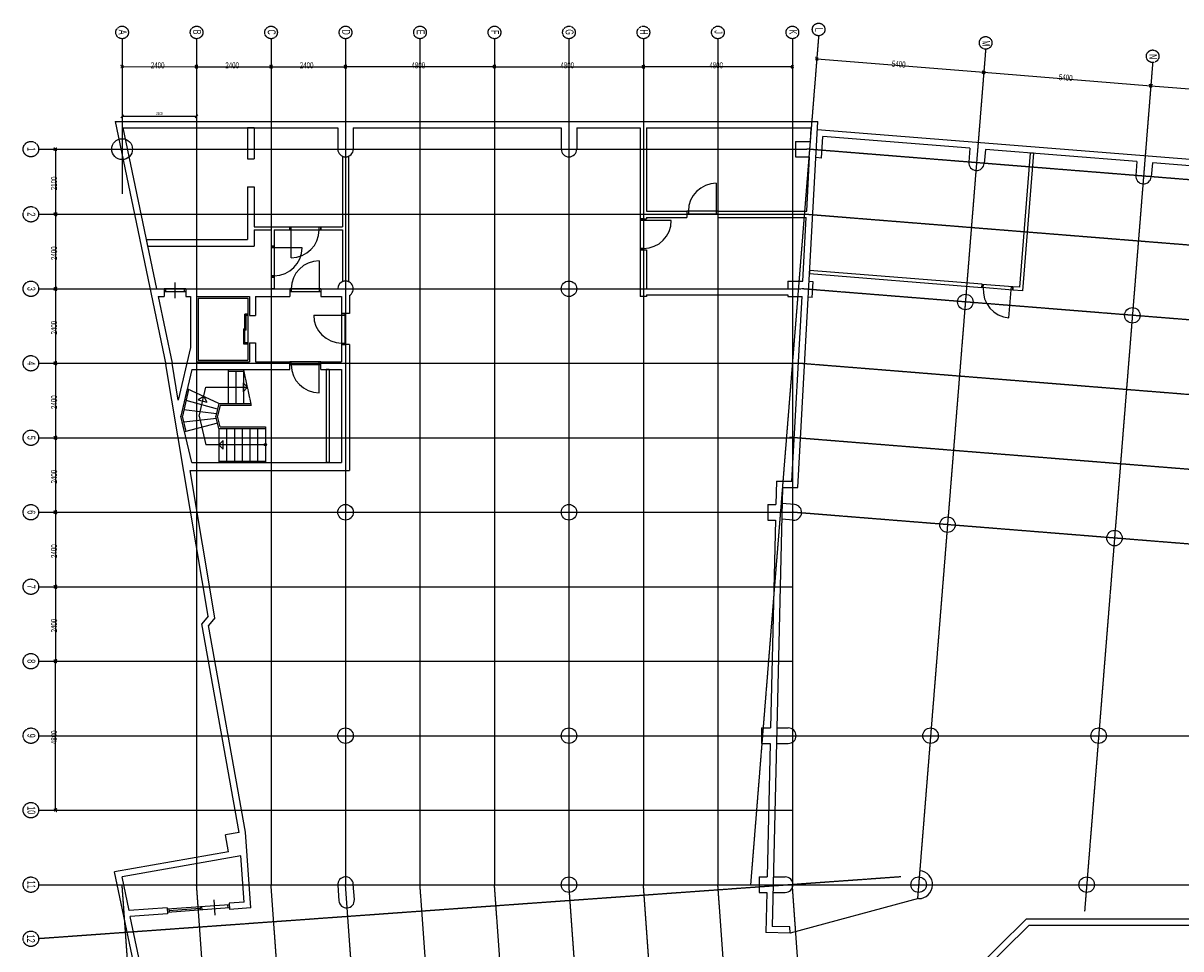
# Model space of a CAD drawing. Header units: millimetres. Extents: x -3189 to 67346, y -51443 to 4059.
# Tile 2 of 3: x -3189 to 34121, y -25768 to 4059. Entities that reach past the tile are written whole.
import ezdxf
from ezdxf.enums import TextEntityAlignment as Align

# ---------------------------------------------------------------- set-up
doc = ezdxf.new("R2010")
doc.units = ezdxf.units.MM
doc.header["$MEASUREMENT"] = 0
doc.linetypes.add('CENTER2', pattern=[1.125, 0.75, -0.125, 0.125, -0.125])
doc.linetypes.add('VECTORWORKS_DASH_02', pattern=[7.845645, 5.230301, -2.615344])
doc.layers.get('0').update_dxf_attribs({"linetype": 'CONTINUOUS'})
doc.layers.get('Defpoints').update_dxf_attribs({"linetype": 'CONTINUOUS'})
for name, color, linetype in [('bouwkundig', 8, 'CONTINUOUS'), ('maatvoering', 1, 'CONTINUOUS'), ('stramien', 1, 'CENTER2')]:
    doc.layers.add(name, color=color, linetype=linetype)
doc.styles.get("Standard").update_dxf_attribs({"font": 'txt', "width": 0.6})
doc.dimstyles.new('3ING DIM', dxfattribs={"dimscale": 50, "dimtxt": 1.8, "dimasz": 1.8, "dimexe": 0.18, "dimexo": 0.0625, "dimgap": 0.9, "dimtad": 1, "dimdec": 0, "dimzin": 0, "dimdsep": 46, "dimtxsty": 'Standard', "dimblk": 'OBLIQUE', "dimcen": 0.09, "dimclrd": 1, "dimclre": 1, "dimclrt": 1, "dimadec": 1, "dimazin": 0, "dimtfac": 1, "dimtdec": 0, "dimtofl": 0, "dimtmove": 0, "dimatfit": 3, "dimfxl": 1, "dimtolj": 1, "dimtzin": 0, "dimarcsym": 0})

# ---------------------------------------------------------------- blocks, each defined once
blk = doc.blocks.new('_Oblique')
at = {"color": 0, "linetype": 'ByBlock', "lineweight": -2}
blk.add_line((-0.5, -0.5), (0.5, 0.5), dxfattribs=at)
blk = doc.blocks.new('*D1')
at = {"layer": 'Defpoints', "color": 0, "transparency": 16777216}
for p in [(0, 1057.001), (2400, 1057.001), (2400, 1057.001)]:
    blk.add_point(p, dxfattribs=at)
at = {"layer": 'maatvoering', "color": 1, "lineweight": -2, "transparency": 16777216}
for p, q in [((0, 1060.126), (0, 1066.001)), ((0, 1057.001), (2400, 1057.001)), ((2400, 1060.126), (2400, 1066.001))]:
    blk.add_line(p, q, dxfattribs=at)
at = {"layer": 'maatvoering', "color": 1, "lineweight": -2, "transparency": 16777216, "xscale": 90, "yscale": 90, "zscale": 90, "rotation": 180}
blk.add_blockref('_Oblique', (0, 1057.001), dxfattribs=at)
at = {"layer": 'maatvoering', "color": 1, "lineweight": -2, "transparency": 16777216, "xscale": 90, "yscale": 90, "zscale": 90}
blk.add_blockref('_Oblique', (2400, 1057.001), dxfattribs=at)
at = {"layer": 'maatvoering', "color": 1, "transparency": 16777216, "insert": (1200, 1147.001), "char_height": 90, "attachment_point": 5}
blk.add_mtext('\\A1;2400', dxfattribs=at)

msp = doc.modelspace()

# ---------------------------------------------------------------- linework, layer by layer
at = {"layer": 'bouwkundig', "linetype": 'Continuous'}
for p, q in [((-220, 890), (1413.4, -6937)), ((-220, 890), (22419.6, 890)), ((21776.8, -10900), (22419.6, 890)), ((26, 690), (1109.1, -4500)), ((26, 690), (6950, 690)), ((4260, 690), (4040, 690)), ((4040, 690), (4040, -310)), ((4260, 690), (4260, -310)), ((6950, 690), (6950, 0)), ((7450, 690), (14150, 690)), ((7450, 690), (7450, 0)), ((14150, 690), (14150, 0)), ((14650, 690), (16700, 690)), ((14650, 690), (14650, 0)), ((16700, 690), (16700, -2250)), ((16900, 690), (16900, -2000)), ((16900, 690), (22208.4, 690)), ((22184.4, 250), (22208.4, 690)), ((65266.7, -2813.9), (22405.2, 625.1)), ((22539.4, -288.6), (22587.2, 409.8)), ((27322.6, 29.9), (22587.2, 409.8)), ((21700, 250), (22184.4, 250)), ((21700, 250), (21700, -250)), ((27322.6, 29.9), (27286.6, -418.7)), ((4040, -310), (4260, -310)), ((7100, -229.1), (7100, -2500)), ((7300, -229.1), (7300, -4270.9)), ((21700, -250), (22157.2, -250)), ((22061.8, -2000), (22157.2, -250)), ((22539.4, -288.6), (22356.2, -273.9)), ((27821, -10.1), (27785, -458.7)), ((32705.3, -402), (27821, -10.1)), ((29266.3, -126.1), (28919.2, -4452.2)), ((29376, -134.9), (29020.1, -4570.6)), ((29376, -134.9), (29266.3, -126.1)), ((32705.3, -402), (32669.3, -850.6)), ((33203.7, -442), (33167.7, -890.5)), ((38088, -833.9), (33203.7, -442)), ((19150, -1100), (19150, -2000)), ((4040, -1210), (4040, -2910)), ((4040, -1210), (4260, -1210)), ((4260, -1210), (4260, -2500)), ((16900, -2000), (18200, -2000)), ((16900, -2200), (16900, -2250)), ((16900, -2200), (18200, -2200)), ((18200, -2000), (18200, -2200)), ((18200, -2000), (18200, -2100)), ((19200, -2000), (18200, -2000)), ((19200, -2100), (18200, -2100)), ((18250, -2000), (18250, -2100)), ((19150, -2000), (19150, -2100)), ((19200, -2000), (22061.8, -2000)), ((19200, -2000), (19200, -2200)), ((19200, -2000), (19200, -2100)), ((19200, -2200), (22050.8, -2200)), ((21939.1, -4250), (22050.8, -2200)), ((4260, -2500), (5400, -2500)), ((4260, -2600), (4800, -2600)), ((4260, -2600), (4260, -3130)), ((4800, -2600), (4800, -3130)), ((4900, -2600), (5400, -2600)), ((4900, -2600), (4900, -3130)), ((5400, -2500), (5400, -2600)), ((5400, -2600), (5400, -2500)), ((5400, -2500), (6400, -2500)), ((5400, -2600), (6400, -2600)), ((5450, -2600), (5450, -2500)), ((5450, -3500), (5450, -2600)), ((6350, -2600), (6350, -2500)), ((6400, -2500), (7100, -2500)), ((6400, -2500), (6400, -2600)), ((6400, -2600), (6400, -2500)), ((6400, -2600), (7100, -2600)), ((7100, -2600), (7100, -4270.9)), ((16700, -2250), (16900, -2250)), ((16800, -2250), (16700, -2250)), ((16700, -2250), (16700, -3250)), ((16800, -2300), (16700, -2300)), ((16800, -2250), (16800, -3250)), ((17700, -2300), (16800, -2300)), ((777.3, -2910), (4040, -2910)), ((777.3, -2910), (823.2, -3130)), ((823.2, -3130), (4260, -3130)), ((4800, -3130), (4900, -3130)), ((4900, -3130), (4800, -3130)), ((4800, -3130), (4800, -4130)), ((4900, -3180), (4800, -3180)), ((4900, -3130), (4900, -4130)), ((5800, -3180), (4900, -3180)), ((16800, -3200), (16700, -3200)), ((16700, -3250), (16700, -4750)), ((16700, -3250), (16900, -3250)), ((16800, -3250), (16700, -3250)), ((16900, -3250), (16900, -4500)), ((6350, -3600), (6350, -4500)), ((4900, -4080), (4800, -4080)), ((22157.9, -3909.7), (22151.9, -4019.5)), ((27704.3, -4465), (22151.9, -4019.5)), ((27713.1, -4355.4), (22157.9, -3909.7)), ((1700, -4300), (1700, -4800)), ((4800, -4130), (4800, -4500)), ((4800, -4130), (4900, -4130)), ((4900, -4130), (4800, -4130)), ((4900, -4130), (4900, -4500)), ((21450, -4250), (21939.1, -4250)), ((21450, -4250), (21450, -4500)), ((22266.2, -4279.5), (22138.3, -4269.2)), ((22239, -4778.9), (22266.2, -4279.5)), ((27713.1, -4355.4), (27704.3, -4465)), ((27704.7, -4460.1), (27712.7, -4360.4)), ((28701.5, -4540), (27704.7, -4460.1)), ((28709.5, -4440.4), (27712.7, -4360.4)), ((27754.5, -4464.1), (27762.5, -4364.4)), ((28651.7, -4536), (28659.7, -4436.4)), ((28709.9, -4435.4), (28701.1, -4545)), ((28701.5, -4540), (28709.5, -4440.4)), ((28919.2, -4452.2), (28709.9, -4435.4)), ((1109.1, -4500), (1350, -4500)), ((1161.3, -4750), (1610, -6900)), ((1161.3, -4750), (1350, -4750)), ((2050, -4500), (1350, -4500)), ((1350, -4500), (1350, -4600)), ((1350, -4500), (1350, -4750)), ((2050, -4600), (1350, -4600)), ((1400, -4500), (1400, -4600)), ((2000, -4500), (2000, -4600)), ((2050, -4500), (5400, -4500)), ((2050, -4500), (2050, -4600)), ((2050, -4500), (2050, -4750)), ((2050, -4750), (2200, -4750)), ((2200, -4750), (2200, -6394.4)), ((2400, -4750), (4100, -4750)), ((2400, -4750), (2400, -6850)), ((2450, -4800), (4050, -4800)), ((2450, -4800), (2450, -6800)), ((4050, -4800), (4050, -6800)), ((4100, -4750), (4100, -5360)), ((4300, -4750), (5400, -4750)), ((4300, -4750), (4300, -5360)), ((4900, -4500), (4800, -4500)), ((5400, -4500), (5400, -4750)), ((5400, -4500), (5400, -4600)), ((6400, -4500), (5400, -4500)), ((6400, -4600), (5400, -4600)), ((5450, -4500), (5450, -4600)), ((6350, -4500), (6350, -4600)), ((6400, -4500), (6950, -4500)), ((6400, -4500), (6400, -4750)), ((6400, -4500), (6400, -4600)), ((6400, -4750), (7075, -4750)), ((7075, -4750), (7075, -5300)), ((7325, -4716.5), (7325, -5300)), ((16900, -4750), (16700, -4750)), ((16900, -4500), (21450, -4500)), ((16900, -4700), (21450, -4700)), ((16900, -4700), (16900, -4750)), ((21450, -4700), (21450, -4750)), ((21450, -4750), (21911.8, -4750)), ((21587.4, -10700), (21911.8, -4750)), ((22239, -4778.9), (22111.1, -4768.7)), ((28579.7, -5433.2), (28651.7, -4536)), ((29020.1, -4570.6), (28701.1, -4545)), ((3960, -6280), (3960, -5320)), ((4050, -5320), (3960, -5320)), ((4000, -5830), (4000, -5320)), ((4050, -5360), (4000, -5360)), ((4050, -5360), (4050, -5320)), ((4100, -5360), (4300, -5360)), ((6175, -5350), (7075, -5350)), ((7325, -5300), (7075, -5300)), ((7075, -5300), (7175, -5300)), ((7075, -5300), (7075, -6300)), ((7075, -5350), (7175, -5350)), ((7175, -5300), (7175, -6300)), ((3920, -6280), (3920, -5790)), ((3960, -5790), (3920, -5790)), ((4000, -5830), (3960, -5830)), ((4050, -6280), (3920, -6280)), ((4050, -6240), (3960, -6240)), ((4050, -6280), (4050, -6240)), ((4100, -6240), (4100, -6850)), ((4100, -6240), (4300, -6240)), ((4300, -6240), (4300, -6850)), ((7075, -6250), (7175, -6250)), ((7075, -6300), (7075, -6850)), ((7325, -6300), (7075, -6300)), ((7075, -6300), (7175, -6300)), ((7325, -6300), (7325, -10350)), ((2200, -6394.4), (1809.3, -8085.7)), ((2775.8, -15043.7), (1413.4, -6937)), ((1809.3, -8085.7), (1610, -6900)), ((2400, -6850), (4100, -6850)), ((2450, -6800), (4050, -6800)), ((4300, -6850), (5400, -6850)), ((5400, -7100), (5400, -6850)), ((5400, -6950), (5400, -6850)), ((6400, -6850), (5400, -6850)), ((6400, -6950), (5400, -6950)), ((5450, -6950), (5450, -6850)), ((6350, -6950), (6350, -6850)), ((6350, -7850), (6350, -6950)), ((6400, -6850), (7075, -6850)), ((6400, -7100), (6400, -6850)), ((6400, -6950), (6400, -6850)), ((2242.2, -7100), (1895.7, -8600)), ((2242.2, -7100), (5400, -7100)), ((3417.1, -7100), (3417.1, -8200)), ((3417.1, -7100), (3917.1, -7100)), ((3417.1, -7150), (3928, -7150)), ((3667.1, -7150), (3667.1, -8200)), ((3917.1, -7150), (3917.1, -8200)), ((6400, -7100), (7075, -7100)), ((6575, -7100), (6575, -10100)), ((6675, -7100), (6575, -7100)), ((6675, -7100), (6675, -10100)), ((7075, -7100), (7075, -10100)), ((2097, -7728.6), (1895.7, -8600)), ((2143.4, -7750), (1947, -8600)), ((3117.1, -8200), (2097, -7728.6)), ((2485.8, -8600), (2699.5, -7675)), ((2699.5, -7675), (4042.1, -7675)), ((4042.1, -7675), (3900.1, -7533)), ((3900.1, -7533), (3900.1, -7817)), ((4042.1, -7675), (3900.1, -7817)), ((3076.7, -8375), (2062.5, -8100)), ((2630.2, -7975), (2456.2, -8075.2)), ((2456.2, -8075.2), (2730.4, -8149)), ((2630.2, -7975), (2730.4, -8149)), ((3117.1, -8200), (3024.7, -8600)), ((3117.1, -8200), (4156.2, -8200)), ((3042, -8525), (1993.2, -8400)), ((3156.8, -8250), (3076, -8600)), ((3156.8, -8250), (4167.1, -8250)), ((2014.2, -9113.1), (1895.7, -8600)), ((2242.2, -10100), (1895.7, -8600)), ((2062.5, -9100), (1947, -8600)), ((3042, -8675), (1993.2, -8800)), ((3076.7, -8825), (2014.2, -9113.1)), ((2485.8, -8600), (2699.5, -9525)), ((3117.1, -9000), (3024.7, -8600)), ((3156.8, -8950), (3076, -8600)), ((3156.8, -8950), (4617.1, -8950)), ((4617.1, -8950), (4617.1, -10100)), ((3117.1, -9000), (3117.1, -10100)), ((3117.1, -9000), (4617.1, -9000)), ((3367.1, -9000), (3367.1, -10050)), ((3617.1, -9000), (3617.1, -10050)), ((3867.1, -9000), (3867.1, -10050)), ((4117.1, -9000), (4117.1, -10050)), ((4367.1, -9000), (4367.1, -10050)), ((4617.1, -9525), (2699.5, -9525)), ((3117.1, -9525), (3259.1, -9383)), ((3117.1, -9525), (3259.1, -9667)), ((3259.1, -9667), (3259.1, -9383)), ((3117.1, -10050), (4617.1, -10050)), ((2189.8, -10350), (7325, -10350)), ((2988.1, -15100), (2189.8, -10350)), ((2242.2, -10100), (7075, -10100)), ((3117.1, -10100), (4617.1, -10100)), ((6675, -10100), (6575, -10100)), ((21090.7, -10700), (21072.8, -11450)), ((21090.7, -10700), (21587.4, -10700)), ((21286, -10900), (20948.6, -25050)), ((21286, -10900), (21776.8, -10900)), ((20810, -11450), (21072.8, -11450)), ((20810, -11450), (20810, -11950)), ((21670.8, -11454.9), (21273.5, -11423)), ((21630.8, -11953.3), (21261.6, -11923.6)), ((20810, -11950), (21060.9, -11950)), ((21060.9, -11950), (20901.1, -18650)), ((2775.8, -15043.7), (2570.9, -15294.8)), ((3775.4, -22017.7), (2570.9, -15294.8)), ((2988.1, -15100), (2784, -15350)), ((3976.7, -22007.4), (2784, -15350)), ((20610, -18650), (20610, -19150)), ((20610, -18650), (20901.1, -18650)), ((21101.2, -18650), (21470, -18650)), ((20610, -19150), (20889.2, -19150)), ((20889.2, -19150), (20786.7, -23450)), ((21089.3, -19150), (21470, -19150)), ((4152.1, -24450.8), (3976.7, -22007.4)), ((3775.4, -22017.7), (3332.2, -22095.8)), ((3429.2, -22637.2), (3332.2, -22095.8)), ((3429.2, -22637.2), (-240.9, -23284.5)), ((3830.9, -22769.4), (-3, -23445.6)), ((3938.3, -24265.6), (3830.9, -22769.4)), ((1654.7, -32376.5), (-240.9, -23284.5)), ((223.5, -24532.2), (-3, -23445.6)), ((20530, -23450), (20530, -23950)), ((20530, -23450), (20786.7, -23450)), ((20986.7, -23450), (21370, -23450)), ((6950.6, -23717.9), (6986.5, -24217.2)), ((7485.2, -24181.5), (7449.4, -23682.1)), ((3002, -24683.7), (2966.2, -24185)), ((20530, -23950), (20774.8, -23950)), ((20774.8, -23950), (20743.9, -25245.9)), ((20974.8, -23950), (21370, -23950)), ((25669.4, -24150), (21530, -25261.9)), ((1450.8, -24444.1), (223.5, -24532.2)), ((1450.8, -24444.1), (1465.1, -24643.6)), ((3449.3, -24350.8), (1454.4, -24494)), ((1454.4, -24494), (1461.6, -24593.7)), ((3456.4, -24450.6), (1461.6, -24593.7)), ((1504.3, -24490.4), (1511.4, -24590.1)), ((2515.3, -24468), (1507.9, -24540.3)), ((2511.7, -24418.1), (2518.8, -24517.8)), ((2561.6, -24414.5), (2568.7, -24514.3)), ((3399.4, -24354.4), (3406.6, -24454.1)), ((3938.3, -24265.6), (3445.7, -24300.9)), ((3445.7, -24300.9), (3460, -24500.4)), ((3449.3, -24350.8), (3456.4, -24450.6)), ((4152.1, -24450.8), (3460, -24500.4)), ((1465.1, -24643.6), (264.7, -24729.7)), ((1809.3, -32138.2), (264.7, -24729.7)), ((29146.5, -24800), (26036.8, -27873.2)), ((29146.5, -24800), (48770.6, -24800)), ((21530, -25261.9), (20743.9, -25245.9)), ((21524.4, -25061.7), (20948.6, -25050)), ((21530, -25261.9), (21524.4, -25061.7)), ((29228.6, -25000), (26448.1, -27747.8)), ((29228.6, -25000), (48568.1, -25000))]:
    msp.add_line(p, q, dxfattribs=at)
at = {"layer": 'bouwkundig', "linetype": 'VECTORWORKS_DASH_02'}
msp.add_line((4167.1, -8250), (3917.1, -7100), dxfattribs=at)
at = {"layer": 'bouwkundig'}
msp.add_circle((0, 0), 335.7, dxfattribs=at)
at = {"layer": 'bouwkundig', "linetype": 'Continuous'}
for centre, radius in [((14400, -4500), 250), ((27175.9, -4924.2), 250), ((32558.6, -5356.1), 250), ((4617.1, -9525), 40), ((7200, -11700), 250), ((14400, -11700), 250), ((26600, -12101.2), 250), ((31982.7, -12533.1), 250), ((7200, -18900), 250), ((14400, -18900), 250), ((26054.5, -18900), 250), ((31471.9, -18900), 250), ((14400, -23700), 250), ((25669.4, -23700), 250), ((31086.7, -23700), 250)]:
    msp.add_circle(centre, radius, dxfattribs=at)
for centre, radius, start, end in [((7200, 0), 250, 180, 0), ((14400, 0), 250, 180, 0), ((7200, 0), 250, 246.42184, 293.57816), ((27535.8, -438.7), 250, 175.41258, 355.41258), ((19150, -2000), 900, 90, 180), ((32918.5, -870.5), 250, 175.41258, 355.41258), ((5450, -2600), 900, 270, 0), ((16800, -2300), 900, 270, 0), ((4900, -3180), 900, 270, 0), ((6350, -4500), 900, 90, 180), ((7200, -4500), 250, 300.00004, 180), ((7200, -4500), 250, 66.42184, 113.57816), ((28651.7, -4536), 900, 175.41265, 265.41265), ((7075, -5350), 900, 180, 270), ((6350, -6950), 900, 180, 270), ((21650.8, -11704.1), 250, 265.41258, 85.41258), ((21470, -18900), 250, 270, 90), ((7200, -23700), 250, 94.10451, 184.10451), ((7200, -23700), 250, 4.10451, 94.10451), ((21370, -23700), 250, 270, 90), ((25669.4, -23700), 450, 270, 85.41258), ((7235.8, -24199.4), 250, 184.10451, 274.10451), ((7235.8, -24199.4), 250, 274.10451, 4.10451)]:
    msp.add_arc(centre, radius, start, end, dxfattribs=at)
at = {"layer": 'maatvoering', "lineweight": 0}
msp.add_line((0, 2657), (2400, 2657), dxfattribs=at)
at = {"layer": 'stramien'}
for p, q in [((0, 3557), (0, -1443)), ((2400, 3557), (2400, -23700)), ((4800, 3557), (4800, -23700)), ((7200, 3557), (7200, -23700)), ((9600, 3557), (9600, -23700)), ((12000, 3557), (12000, -23700)), ((14400, 3557), (14400, -23700)), ((16800, 3557), (16800, -23700)), ((19200, 3557), (19200, -23700)), ((22446.7, 3652.9), (20252, -23700)), ((21600, 3557), (21600, -23700)), ((27829.4, 3221), (25634.7, -24131.9)), ((42.4, 2699.4), (-42.4, 2614.6)), ((42.4, 2614.6), (-42.4, 2699.4)), ((2357.6, 2614.6), (2442.4, 2699.4)), ((2357.6, 2699.4), (2442.4, 2614.6)), ((2442.4, 2699.4), (2357.6, 2614.6)), ((2442.4, 2614.6), (2357.6, 2699.4)), ((4757.6, 2614.6), (4842.4, 2699.4)), ((4757.6, 2699.4), (4842.4, 2614.6)), ((4842.4, 2699.4), (4757.6, 2614.6)), ((4842.4, 2614.6), (4757.6, 2699.4)), ((7157.6, 2614.6), (7242.4, 2699.4)), ((7157.6, 2699.4), (7242.4, 2614.6)), ((7242.4, 2699.4), (7157.6, 2614.6)), ((7242.4, 2614.6), (7157.6, 2699.4)), ((11957.6, 2614.6), (12042.4, 2699.4)), ((11957.6, 2699.4), (12042.4, 2614.6)), ((12042.4, 2699.4), (11957.6, 2614.6)), ((12042.4, 2614.6), (11957.6, 2699.4)), ((16757.6, 2614.6), (16842.4, 2699.4)), ((16757.6, 2699.4), (16842.4, 2614.6)), ((16842.4, 2699.4), (16757.6, 2614.6)), ((16842.4, 2614.6), (16757.6, 2699.4)), ((21557.6, 2614.6), (21642.4, 2699.4)), ((21557.6, 2699.4), (21642.4, 2614.6)), ((22432.8, 2945.6), (22340.9, 2868.4)), ((22425.4, 2861), (22348.3, 2953)), ((33212.1, 2789.1), (31017.4, -24563.8)), ((27723.6, 2436.6), (27815.5, 2513.7)), ((27815.5, 2513.4), (27723.6, 2436.3)), ((27731, 2521.1), (27808.1, 2429.2)), ((27808.1, 2428.9), (27731, 2520.8)), ((33106.3, 2004.4), (33198.2, 2081.6)), ((33198.2, 2081.3), (33106.3, 2004.2)), ((33113.7, 2088.9), (33190.8, 1997)), ((33190.8, 1996.8), (33113.7, 2088.7)), ((-2691, 0), (22068.6, 0)), ((-2108.6, -42.4), (-2193.4, 42.4)), ((-2193.4, -42.4), (-2108.6, 42.4)), ((67016.5, -3606.4), (22068.6, 0)), ((-2691, -2100), (21984.5, -2100)), ((-2193.4, -2057.6), (-2108.6, -2142.4)), ((-2108.6, -2057.6), (-2193.4, -2142.4)), ((-2108.6, -2142.4), (-2193.4, -2057.6)), ((-2193.4, -2142.4), (-2108.6, -2057.6)), ((66848.5, -5699.7), (21984.5, -2100)), ((-2193.4, -4457.6), (-2108.6, -4542.4)), ((-2108.6, -4457.6), (-2193.4, -4542.4)), ((-2108.6, -4542.4), (-2193.4, -4457.6)), ((-2193.4, -4542.4), (-2108.6, -4457.6)), ((-2691, -4500), (21888.4, -4500)), ((66656.6, -8092), (21888.4, -4500)), ((-2691, -6900), (21780.9, -6900)), ((-2193.4, -6857.6), (-2108.6, -6942.4)), ((-2108.6, -6857.6), (-2193.4, -6942.4)), ((-2108.6, -6942.4), (-2193.4, -6857.6)), ((-2193.4, -6942.4), (-2108.6, -6857.6)), ((66464.6, -10485.2), (21780.9, -6900)), ((-2691, -9300), (21600, -9300)), ((-2193.4, -9257.6), (-2108.6, -9342.4)), ((-2108.6, -9257.6), (-2193.4, -9342.4)), ((-2108.6, -9342.4), (-2193.4, -9257.6)), ((-2193.4, -9342.4), (-2108.6, -9257.6)), ((66272.5, -12878.5), (21504.3, -9286.4)), ((-2691, -11700), (21600, -11700)), ((-2193.4, -11657.6), (-2108.6, -11742.4)), ((-2108.6, -11657.6), (-2193.4, -11742.4)), ((-2108.6, -11742.4), (-2193.4, -11657.6)), ((-2193.4, -11742.4), (-2108.6, -11657.6)), ((66080.7, -15269), (21600, -11700)), ((-2691, -14100), (21600, -14100)), ((-2193.4, -14057.6), (-2108.6, -14142.4)), ((-2108.6, -14057.6), (-2193.4, -14142.4)), ((-2108.6, -14142.4), (-2193.4, -14057.6)), ((-2193.4, -14142.4), (-2108.6, -14057.6)), ((-2691, -16500), (21600, -16500)), ((-2193.4, -16457.6), (-2108.6, -16542.4)), ((-2108.6, -16457.6), (-2193.4, -16542.4)), ((-2108.6, -16542.4), (-2193.4, -16457.6)), ((-2193.4, -16542.4), (-2108.6, -16457.6)), ((-2691, -18900), (67069.8, -18900)), ((-2193.4, -21257.6), (-2108.6, -21342.4)), ((-2108.6, -21257.6), (-2193.4, -21342.4)), ((-2691, -21300), (21600, -21300)), ((25091, -23449.5), (-2691, -25443.1)), ((-2691, -23700), (66684.7, -23700)), ((1962, -51041.7), (0, -23700)), ((4311.1, -50331.7), (2400, -23700)), ((6660.1, -49621.7), (4800, -23700)), ((9009.2, -48911.8), (7200, -23700)), ((11358.2, -48201.8), (9600, -23700)), ((13707.3, -47491.9), (12000, -23700)), ((16056.3, -46781.9), (14400, -23700)), ((18405.4, -46072), (16800, -23700)), ((20766.2, -45525.2), (19200, -23700)), ((23096.4, -44552.5), (21600, -23700))]:
    msp.add_line(p, q, dxfattribs=at)
at = {"layer": 'stramien', "linetype": 'Continuous'}
for p, q in [((2400, 2657), (4800, 2657)), ((4800, 2657), (7200, 2657)), ((12000, 2657), (7200, 2657)), ((12000, 2657), (16800, 2657)), ((21600, 2657), (16800, 2657)), ((22386.9, 2907), (27769.6, 2475.1)), ((27769.6, 2474.9), (33152.3, 2043)), ((33152.2, 2042.7), (38534.9, 1610.9)), ((-2151, 0), (-2151, -2100)), ((-2151, -2100), (-2151, -4500)), ((-2151, -4500), (-2151, -6900)), ((-2151, -6900), (-2151, -9300)), ((-2151, -9300), (-2151, -11700)), ((-2151, -11700), (-2151, -14100)), ((-2151, -14100), (-2151, -16500)), ((-2151, -21300), (-2151, -16500))]:
    msp.add_line(p, q, dxfattribs=at)
at = {"layer": 'stramien'}
for centre, radius in [((0, 3760), 203), ((2400, 3760), 203), ((4800, 3760), 203), ((7200, 3760), 203), ((9600, 3760), 203), ((12000, 3760), 203), ((14400, 3760), 203), ((16800, 3760), 203), ((19200, 3760), 203), ((21600, 3760), 203), ((22446.7, 3855.9), 203), ((27829.4, 3424), 203), ((33212.1, 2992.1), 203), ((-2940.1, 0), 249.1), ((-2940.1, -2100), 249.1), ((-2940.1, -4500), 249.1), ((-2940.1, -6900), 249.1), ((-2940.1, -9300), 249.1), ((-2940.1, -11700), 249.1), ((-2940.1, -14100), 249.1), ((-2940.1, -16500), 249.1), ((-2940.1, -18900), 249.1), ((-2940.1, -21300.8), 249.1), ((-2940.1, -23700), 249.1), ((-2940.1, -25443.1), 249.1)]:
    msp.add_circle(centre, radius, dxfattribs=at)

# ---------------------------------------------------------------- texts
at = {"layer": 'maatvoering', "lineweight": 0, "width": 0.6}
msp.add_text('2400', height=197.56, dxfattribs=at).set_placement((925.9, 2799), align=Align.TOP_LEFT)
at = {"layer": 'stramien', "width": 0.6}
for s, p in [('A', (-107.3, 3769.9)), ('B', (2292.7, 3769.9)), ('C', (4692.7, 3769.9)), ('D', (7092.7, 3769.9)), ('E', (9492.7, 3769.9)), ('F', (11892.7, 3769.9)), ('G', (14292.7, 3769.9)), ('H', (16692.7, 3769.9)), ('J', (19092.7, 3769.9)), ('K', (21498, 3771.3)), ('L', (22335.5, 3842.1)), ('M', (27718.2, 3410.2)), ('N', (33100.9, 2978.3)), ('1', (-3050.8, -0.8)), ('2', (-3050.8, -2100.8)), ('3', (-3050.8, -4500.8)), ('4', (-3050.8, -6900.8)), ('5', (-3050.8, -9300.8)), ('6', (-3050.8, -11700.8)), ('7', (-3050.8, -14100.8)), ('8', (-3050.8, -16500.8)), ('9', (-3050.8, -18900.8)), ('10', (-3050.8, -21300.8)), ('11', (-3050.8, -23700.8)), ('12', (-3065.7, -25440.7))]:
    msp.add_text(s, height=254, rotation=270, dxfattribs=at).set_placement(p, align=Align.CENTER)
for s, p in [('2400', (3325.9, 2799)), ('2400', (5725.9, 2799)), ('4800', (9325.9, 2799)), ('4800', (14125.9, 2799)), ('4800', (18925.9, 2799))]:
    msp.add_text(s, height=197.56, dxfattribs=at).set_placement(p, align=Align.TOP_LEFT)
for s, rotation, p in [('5400', 355.41273, (24816.4, 2854.5)), ('5400', 355.41273, (30199, 2422.4)), ('2100', 90, (-2293, -1324.1)), ('2400', 90, (-2293, -3574.1)), ('2400', 90, (-2293, -5974.1)), ('2400', 90, (-2293, -8374.1)), ('2400', 90, (-2293, -10774.1)), ('2400', 90, (-2293, -13174.1)), ('2400', 90, (-2293, -15574.1)), ('4800', 90, (-2293, -19174.1))]:
    msp.add_text(s, height=197.56, rotation=rotation, dxfattribs=at).set_placement(p, align=Align.TOP_LEFT)

# ---------------------------------------------------------------- dimensions: what is measured, and where the dimension line sits
at = {"layer": 'maatvoering'}
dim = msp.add_linear_dim(base=(2400, 1057), p1=(0, 1057), p2=(2400, 1057), dimstyle='3ING DIM', dxfattribs=at)
dim.commit()
dim.dimension.update_dxf_attribs({"geometry": '*D1', "text_midpoint": (1200, 1147)})

doc.saveas('drawing.dxf')
